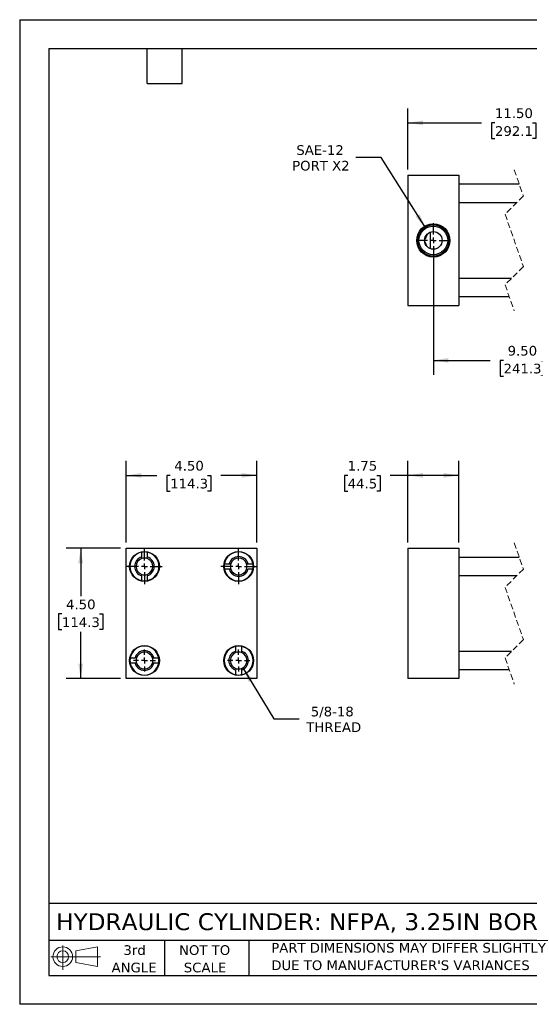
# Model space of a CAD drawing. Header units: inches. Extents: x 0 to 44, y 0 to 34.
# Tile 1 of 3: x 0 to 17.6, y 0 to 34. Entities that reach past the tile are written whole.
import ezdxf

# ---------------------------------------------------------------- set-up
doc = ezdxf.new("R2010")
doc.units = ezdxf.units.IN
doc.header["$LTSCALE"] = 4
doc.header["$MEASUREMENT"] = 0
for name, pattern in [('SLD-Center', [0.75, 0.6, -0.05, 0.05, -0.05]), ('SLD-Dashed', [0.075, 0.05, -0.025]), ('SLD-Solid', [0])]:
    doc.linetypes.add(name, pattern=pattern)
doc.layers.add('CENTER', color=40, linetype='SLD-Center')
doc.layers.add('SLD-DEFPOINTS', color=7, linetype='Continuous')
doc.layers.add('DIMENSIONS', color=140, linetype='SLD-Solid', lineweight=25)
doc.layers.add('TEXT', color=140, linetype='SLD-Solid', lineweight=25)
doc.styles.add('SLDTEXTSTYLE0', font='VERDANA.TTF')
doc.dimstyles.new('SLDDIMSTYLE0', dxfattribs={"dimtxt": 0.339844, "dimasz": 0.52, "dimexe": 0, "dimexo": 0.0625, "dimgap": 0.084961, "dimtad": 0, "dimtih": 1, "dimtoh": 1, "dimrnd": 1e-09, "dimzin": 12, "dimdsep": 46, "dimtxsty": 'SLDTEXTSTYLE0', "dimsah": 1, "dimcen": 0.09, "dimadec": 0, "dimazin": 3, "dimtfac": 1, "dimtofl": 0, "dimtmove": 0, "dimatfit": 3, "dimfxl": 0, "dimfrac": 2, "dimtolj": 1, "dimtzin": 12, "dimarcsym": 0})
doc.dimstyles.new('SLDDIMSTYLE3', dxfattribs={"dimtxt": 0.339844, "dimasz": 0.52, "dimexe": 0, "dimexo": 0.0625, "dimgap": 0.084961, "dimtad": 0, "dimtih": 1, "dimtoh": 1, "dimrnd": 1e-09, "dimzin": 4, "dimdsep": 46, "dimtxsty": 'SLDTEXTSTYLE0', "dimsah": 1, "dimcen": 0.09, "dimadec": 0, "dimazin": 1, "dimtfac": 1, "dimtofl": 0, "dimtmove": 0, "dimatfit": 3, "dimfxl": 0, "dimfrac": 2, "dimtolj": 1, "dimtzin": 12, "dimarcsym": 0})
doc.dimstyles.new('SLDDIMSTYLE4', dxfattribs={"dimtxt": 0.339844, "dimasz": 0.52, "dimexe": 0, "dimexo": 0.0625, "dimgap": 0.084961, "dimtad": 0, "dimtih": 1, "dimtoh": 1, "dimrnd": 1e-09, "dimzin": 12, "dimdsep": 46, "dimtxsty": 'SLDTEXTSTYLE0', "dimsah": 1, "dimcen": 0, "dimadec": 0, "dimazin": 3, "dimtfac": 1, "dimtofl": 0, "dimtmove": 0, "dimatfit": 3, "dimfxl": 0, "dimfrac": 2, "dimtolj": 1, "dimtzin": 12, "dimarcsym": 0})
doc.dimstyles.new('SLDDIMSTYLE5', dxfattribs={"dimtxt": 0.339844, "dimasz": 0.52, "dimexe": 0, "dimexo": 0.0625, "dimgap": 0.084961, "dimtad": 0, "dimtih": 1, "dimtoh": 1, "dimrnd": 1e-09, "dimzin": 12, "dimdsep": 46, "dimtxsty": 'SLDTEXTSTYLE0', "dimsah": 1, "dimcen": 0, "dimadec": 0, "dimazin": 3, "dimtfac": 1, "dimtofl": 0, "dimtmove": 0, "dimatfit": 3, "dimfxl": 0, "dimfrac": 2, "dimtolj": 1, "dimtzin": 12, "dimarcsym": 0})

# ---------------------------------------------------------------- blocks, each defined once
blk = doc.blocks.new('Block11')
at = {"color": 7, "linetype": 'SLD-Solid', "lineweight": 18}
for p, q in [((0.408, 0.836), (0.408, 0)), ((0.863, 0.656), (1.602, 0.792)), ((1.602, 0.792), (1.602, 0.115)), ((0, 0.454), (1.712, 0.454)), ((0.863, 0.251), (0.863, 0.656)), ((0.863, 0.251), (1.602, 0.115))]:
    blk.add_line(p, q, dxfattribs=at)
for radius in [0.339, 0.202]:
    blk.add_circle((0.408, 0.454), radius, dxfattribs=at)
blk = doc.blocks.new('Block12')
at = {"layer": 'SLD-DEFPOINTS'}
blk.add_blockref('Block11', (0, 0), dxfattribs=at)
blk = doc.blocks.new('SW_NOTE_0_3')
at = {"layer": 'TEXT', "color": 0, "char_height": 0.33333, "attachment_point": 1, "style": 'SLDTEXTSTYLE0'}
for s, insert in [('PART DIMENSIONS MAY DIFFER SLIGHTLY ', (0, 0.423)), ("DUE TO MANUFACTURER'S VARIANCES", (0, -0.179))]:
    blk.add_mtext(s, dxfattribs=dict(at, insert=insert))
blk = doc.blocks.new('SW_NOTE_0_4')
at = {"layer": 'TEXT', "color": 0, "char_height": 0.3333, "attachment_point": 2, "style": 'SLDTEXTSTYLE0'}
for s, insert in [('NOT TO', (0.828, 0.423)), ('SCALE', (0.843, -0.179))]:
    blk.add_mtext(s, dxfattribs=dict(at, insert=insert))
blk = doc.blocks.new('SW_NOTE_0_5')
at = {"layer": 'TEXT', "color": 0, "char_height": 0.3333, "attachment_point": 2, "style": 'SLDTEXTSTYLE0'}
for s, insert in [('3rd', (0.365, 0.423)), ('ANGLE', (0.349, -0.179))]:
    blk.add_mtext(s, dxfattribs=dict(at, insert=insert))
blk = doc.blocks.new('_D')
at = {"layer": 'DIMENSIONS'}
for p, q in [((13.396, 15.946), (13.396, 18.765)), ((15.146, 15.946), (15.146, 18.765)), ((11.316, 18.265), (11.202, 18.265)), ((11.202, 18.265), (11.202, 17.725)), ((12.326, 18.265), (12.44, 18.265)), ((12.44, 18.265), (12.44, 17.725)), ((13.396, 18.265), (12.786, 18.265)), ((15.146, 18.265), (13.396, 18.265)), ((11.202, 17.725), (11.316, 17.725)), ((12.44, 17.725), (12.326, 17.725))]:
    blk.add_line(p, q, dxfattribs=at)
for points in [[(13.396, 18.265), (13.916, 18.185), (13.916, 18.345)], [(15.146, 18.265), (14.626, 18.345), (14.626, 18.185)]]:
    blk.add_solid(points, dxfattribs=at)
at = {"layer": 'DIMENSIONS', "char_height": 0.3333, "attachment_point": 1, "style": 'SLDTEXTSTYLE0'}
for s, insert in [('1.75', (11.316, 18.765)), ('44.5', (11.316, 18.148))]:
    blk.add_mtext(s, dxfattribs=dict(at, insert=insert))
blk = doc.blocks.new('_D_8')
at = {"layer": 'DIMENSIONS'}
for p, q in [((3.479, 15.746), (1.604, 15.746)), ((2.104, 15.746), (2.104, 14.095)), ((1.458, 13.479), (1.344, 13.479)), ((1.344, 13.479), (1.344, 12.939)), ((2.75, 13.479), (2.864, 13.479)), ((2.864, 13.479), (2.864, 12.939)), ((1.344, 12.939), (1.458, 12.939)), ((2.864, 12.939), (2.75, 12.939)), ((2.104, 11.246), (2.104, 12.863)), ((3.479, 11.246), (1.604, 11.246))]:
    blk.add_line(p, q, dxfattribs=at)
for points in [[(2.104, 15.746), (2.024, 15.226), (2.184, 15.226)], [(2.104, 11.246), (2.184, 11.766), (2.024, 11.766)]]:
    blk.add_solid(points, dxfattribs=at)
at = {"layer": 'DIMENSIONS', "char_height": 0.3333, "attachment_point": 1, "style": 'SLDTEXTSTYLE0'}
for s, insert in [('4.50', (1.599, 13.978)), ('114.3', (1.458, 13.362))]:
    blk.add_mtext(s, dxfattribs=dict(at, insert=insert))
blk = doc.blocks.new('_D_9')
at = {"layer": 'DIMENSIONS'}
for p, q in [((3.679, 15.946), (3.679, 18.765)), ((8.179, 15.946), (8.179, 18.765)), ((3.679, 18.265), (4.732, 18.265)), ((5.192, 18.265), (5.078, 18.265)), ((5.078, 18.265), (5.078, 17.725)), ((6.485, 18.265), (6.599, 18.265)), ((6.599, 18.265), (6.599, 17.725)), ((8.179, 18.265), (6.945, 18.265)), ((5.078, 17.725), (5.192, 17.725)), ((6.599, 17.725), (6.485, 17.725))]:
    blk.add_line(p, q, dxfattribs=at)
for points in [[(3.679, 18.265), (4.199, 18.185), (4.199, 18.345)], [(8.179, 18.265), (7.659, 18.345), (7.659, 18.185)]]:
    blk.add_solid(points, dxfattribs=at)
at = {"layer": 'DIMENSIONS', "char_height": 0.3333, "attachment_point": 1, "style": 'SLDTEXTSTYLE0'}
for s, insert in [('4.50', (5.334, 18.765)), ('114.3', (5.192, 18.148))]:
    blk.add_mtext(s, dxfattribs=dict(at, insert=insert))
blk = doc.blocks.new('_D_10')
at = {"layer": 'DIMENSIONS'}
for p, q in [((7.702, 11.623), (8.763, 9.853)), ((8.763, 9.853), (9.638, 9.853))]:
    blk.add_line(p, q, dxfattribs=at)
blk.add_solid([(7.702, 11.623), (7.901, 11.135), (8.038, 11.218)], dxfattribs=at)
at = {"layer": 'DIMENSIONS', "char_height": 0.3333, "attachment_point": 1, "style": 'SLDTEXTSTYLE0'}
for s, insert in [('5/8-18', (10.043, 10.276)), ('THREAD', (9.888, 9.736))]:
    blk.add_mtext(s, dxfattribs=dict(at, insert=insert))
blk = doc.blocks.new('SW_CENTERMARKSYMBOL_0')
at = {"layer": 'CENTER', "color": 0}
for p, q in [((0, 0.2), (0, 0.38125)), ((-0.2, 0), (-0.38125, 0)), ((0, 0), (-0.1, 0)), ((0, 0), (0, 0.1)), ((0, 0), (0, -0.1)), ((0, 0), (0.1, 0)), ((0.2, 0), (0.38125, 0)), ((0, -0.2), (0, -0.38125))]:
    blk.add_line(p, q, dxfattribs=at)
blk = doc.blocks.new('SW_CENTERMARKSYMBOL_1')
at = {"layer": 'CENTER', "color": 0}
for p, q in [((0, 0.2), (0, 0.38125)), ((-0.2, 0), (-0.38125, 0)), ((0, 0), (-0.1, 0)), ((0, 0), (0, 0.1)), ((0, 0), (0, -0.1)), ((0, 0), (0.1, 0)), ((0.2, 0), (0.38125, 0)), ((0, -0.2), (0, -0.38125))]:
    blk.add_line(p, q, dxfattribs=at)
blk = doc.blocks.new('SW_CENTERMARKSYMBOL_2')
at = {"layer": 'CENTER', "color": 0}
for p, q in [((0, 0.2), (0, 0.615)), ((-0.2, 0), (-0.615, 0)), ((0, 0), (-0.1, 0)), ((0, 0), (0, 0.1)), ((0, 0), (0, -0.1)), ((0, 0), (0.1, 0)), ((0.2, 0), (0.615, 0)), ((0, -0.2), (0, -0.615))]:
    blk.add_line(p, q, dxfattribs=at)
blk = doc.blocks.new('SW_CENTERMARKSYMBOL_3')
at = {"layer": 'CENTER', "color": 0}
for p, q in [((0, 0.2), (0, 0.615)), ((-0.2, 0), (-0.615, 0)), ((0, 0), (-0.1, 0)), ((0, 0), (0, 0.1)), ((0, 0), (0, -0.1)), ((0, 0), (0.1, 0)), ((0.2, 0), (0.615, 0)), ((0, -0.2), (0, -0.615))]:
    blk.add_line(p, q, dxfattribs=at)
blk = doc.blocks.new('_D_11')
at = {"layer": 'DIMENSIONS'}
for p, q in [((12.469, 29.243), (11.594, 29.243)), ((14.007, 26.798), (12.469, 29.243))]:
    blk.add_line(p, q, dxfattribs=at)
blk.add_solid([(14.007, 26.798), (13.798, 27.281), (13.662, 27.196)], dxfattribs=at)
at = {"layer": 'DIMENSIONS', "char_height": 0.3333, "attachment_point": 1, "style": 'SLDTEXTSTYLE0'}
for s, insert in [('SAE-12', (9.544, 29.666)), ('PORT X2', (9.4, 29.126))]:
    blk.add_mtext(s, dxfattribs=dict(at, insert=insert))
blk = doc.blocks.new('_D_12')
at = {"layer": 'DIMENSIONS'}
for p, q in [((14.271, 26.179), (14.271, 21.737)), ((20.252, 26.179), (20.252, 21.737)), ((18.903, 22.459), (18.792, 22.237)), ((19.125, 22.014), (18.903, 22.459)), ((14.271, 22.237), (16.232, 22.237)), ((16.693, 22.237), (16.579, 22.237)), ((16.579, 22.237), (16.579, 21.696)), ((17.985, 22.237), (18.099, 22.237)), ((18.099, 22.237), (18.099, 21.696)), ((18.792, 22.237), (18.446, 22.237)), ((19.236, 22.237), (19.125, 22.014)), ((20.252, 22.237), (19.236, 22.237)), ((16.579, 21.696), (16.693, 21.696)), ((18.099, 21.696), (17.985, 21.696))]:
    blk.add_line(p, q, dxfattribs=at)
for points in [[(14.271, 22.237), (14.791, 22.157), (14.791, 22.317)], [(20.252, 22.237), (19.732, 22.317), (19.732, 22.157)]]:
    blk.add_solid(points, dxfattribs=at)
at = {"layer": 'DIMENSIONS', "char_height": 0.3333, "attachment_point": 1, "style": 'SLDTEXTSTYLE0'}
for s, insert in [('9.50', (16.834, 22.736)), ('241.3', (16.693, 22.12))]:
    blk.add_mtext(s, dxfattribs=dict(at, insert=insert))
blk = doc.blocks.new('_D_14')
at = {"layer": 'DIMENSIONS'}
for p, q in [((13.396, 28.829), (13.396, 30.938)), ((19.321, 30.661), (19.099, 30.216)), ((19.432, 30.438), (19.321, 30.661)), ((21.377, 28.829), (21.377, 30.938)), ((13.396, 30.438), (15.936, 30.438)), ((16.397, 30.438), (16.283, 30.438)), ((16.283, 30.438), (16.283, 29.898)), ((17.69, 30.438), (17.804, 30.438)), ((17.804, 30.438), (17.804, 29.898)), ((18.988, 30.438), (18.15, 30.438)), ((19.099, 30.216), (18.988, 30.438)), ((21.377, 30.438), (19.432, 30.438)), ((16.283, 29.898), (16.397, 29.898)), ((17.804, 29.898), (17.69, 29.898))]:
    blk.add_line(p, q, dxfattribs=at)
for points in [[(13.396, 30.438), (13.916, 30.358), (13.916, 30.518)], [(21.377, 30.438), (20.857, 30.518), (20.857, 30.358)]]:
    blk.add_solid(points, dxfattribs=at)
at = {"layer": 'DIMENSIONS', "char_height": 0.3333, "attachment_point": 1, "style": 'SLDTEXTSTYLE0'}
for s, insert in [('11.50', (16.397, 30.938)), ('292.1', (16.397, 30.322))]:
    blk.add_mtext(s, dxfattribs=dict(at, insert=insert))
blk = doc.blocks.new('SW_CENTERMARKSYMBOL_4')
at = {"layer": 'CENTER', "color": 0}
for p, q in [((0, 0.2), (0, 0.595)), ((-0.2, 0), (-0.595, 0)), ((0, 0), (-0.1, 0)), ((0, 0), (0, 0.1)), ((0, 0), (0, -0.1)), ((0, 0), (0.1, 0)), ((0.2, 0), (0.595, 0)), ((0, -0.2), (0, -0.595))]:
    blk.add_line(p, q, dxfattribs=at)

msp = doc.modelspace()

# ---------------------------------------------------------------- linework, layer by layer
at = {"color": 7, "linetype": 'SLD-Solid'}
for p, q in [((0, 34), (0, 0)), ((0, 34), (44, 34)), ((44, 0), (0, 0))]:
    msp.add_line(p, q, dxfattribs=at)
for p, q in [((13.396, 28.629), (13.396, 24.129)), ((13.396, 28.629), (15.146, 28.629)), ((15.146, 28.629), (15.146, 24.129)), ((17.237, 28.317), (15.146, 28.317)), ((15.146, 27.692), (17.156, 27.692)), ((14.177, 26.089), (14.177, 26.669)), ((16.969, 25.067), (15.146, 25.067)), ((15.146, 24.442), (16.888, 24.442)), ((13.396, 24.129), (15.146, 24.129)), ((3.679, 15.746), (8.179, 15.746)), ((3.679, 11.246), (3.679, 15.746)), ((8.179, 15.746), (8.179, 11.246)), ((13.396, 15.746), (13.396, 11.246)), ((13.396, 15.746), (15.146, 15.746)), ((15.146, 15.746), (15.146, 11.246)), ((4.21, 15.445), (4.21, 15.612)), ((4.398, 15.612), (4.398, 15.445)), ((17.237, 15.433), (15.146, 15.433)), ((7.063, 15.214), (7.23, 15.214)), ((7.23, 15.027), (7.063, 15.027)), ((7.878, 15.214), (8.045, 15.214)), ((8.045, 15.027), (7.878, 15.027)), ((4.21, 14.629), (4.21, 14.796)), ((4.398, 14.796), (4.398, 14.629)), ((15.146, 14.808), (17.156, 14.808)), ((7.46, 12.195), (7.46, 12.362)), ((7.648, 12.362), (7.648, 12.195)), ((3.813, 11.964), (3.98, 11.964)), ((4.628, 11.964), (4.795, 11.964)), ((16.969, 12.183), (15.146, 12.183)), ((3.98, 11.777), (3.813, 11.777)), ((4.795, 11.777), (4.628, 11.777)), ((8.179, 11.246), (3.679, 11.246)), ((7.46, 11.379), (7.46, 11.546)), ((7.648, 11.546), (7.648, 11.379)), ((15.146, 11.246), (13.396, 11.246)), ((15.146, 11.558), (16.888, 11.558))]:
    msp.add_line(p, q)
at = {"color": 7, "linetype": 'SLD-Dashed', "lineweight": 18}
for p, q in [((17.063, 28.817), (17.378, 27.913)), ((17.378, 27.913), (16.748, 27.283)), ((16.748, 27.283), (17.378, 25.475)), ((17.378, 25.475), (16.748, 24.845)), ((16.748, 24.845), (17.063, 23.942)), ((17.063, 15.933), (17.378, 15.029)), ((17.378, 15.029), (16.748, 14.399)), ((16.748, 14.399), (17.378, 12.592)), ((17.378, 12.592), (16.748, 11.962)), ((16.748, 11.962), (17.063, 11.058))]:
    msp.add_line(p, q, dxfattribs=at)
for centre, radius in [((14.271, 26.379), 0.574), ((14.271, 26.379), 0.539), ((14.271, 26.379), 0.495), ((14.271, 26.379), 0.305), ((4.304, 15.121), 0.515), ((7.554, 15.121), 0.515), ((4.304, 11.871), 0.515), ((7.554, 11.871), 0.515)]:
    msp.add_circle(centre, radius)
for centre, radius, start, end in [((4.304, 15.121), 0.5, 100.8069, 259.1931), ((4.304, 15.121), 0.338, 106.1276, 253.8724), ((4.304, 15.121), 0.289, 108.9255, 251.0745), ((4.304, 15.121), 0.5, 79.1931, 100.8069), ((4.304, 15.121), 0.289, 71.0745, 108.9255), ((4.304, 15.121), 0.5, 280.8069, 79.1931), ((4.304, 15.121), 0.338, 286.1276, 73.8724), ((4.304, 15.121), 0.289, 288.9255, 71.0745), ((7.554, 15.121), 0.5, 10.8069, 169.1931), ((7.554, 15.121), 0.338, 16.1276, 163.8724), ((7.554, 15.121), 0.289, 18.9255, 161.0745), ((7.554, 15.121), 0.5, 169.1931, 190.8069), ((7.554, 15.121), 0.5, 190.8069, 349.1931), ((7.554, 15.121), 0.338, 196.1276, 343.8724), ((7.554, 15.121), 0.289, 161.0745, 198.9255), ((7.554, 15.121), 0.289, 198.9255, 341.0745), ((7.554, 15.121), 0.289, 341.0745, 18.9255), ((7.554, 15.121), 0.5, 349.1931, 10.8069), ((4.304, 15.121), 0.289, 251.0745, 288.9255), ((4.304, 15.121), 0.5, 259.1931, 280.8069), ((4.304, 11.871), 0.5, 10.8069, 169.1931), ((7.554, 11.871), 0.5, 100.8069, 259.1931), ((7.554, 11.871), 0.5, 79.1931, 100.8069), ((7.554, 11.871), 0.5, 280.8069, 79.1931), ((4.304, 11.871), 0.5, 169.1931, 190.8069), ((4.304, 11.871), 0.338, 16.1276, 163.8724), ((4.304, 11.871), 0.289, 161.0745, 198.9255), ((4.304, 11.871), 0.289, 18.9255, 161.0745), ((4.304, 11.871), 0.289, 341.0745, 18.9255), ((4.304, 11.871), 0.5, 349.1931, 10.8069), ((7.554, 11.871), 0.338, 106.1276, 253.8724), ((7.554, 11.871), 0.289, 108.9255, 251.0745), ((7.554, 11.871), 0.289, 71.0745, 108.9255), ((7.554, 11.871), 0.338, 286.1276, 73.8724), ((7.554, 11.871), 0.289, 288.9255, 71.0745), ((4.304, 11.871), 0.5, 190.8069, 349.1931), ((4.304, 11.871), 0.338, 196.1276, 343.8724), ((4.304, 11.871), 0.289, 198.9255, 341.0745), ((7.554, 11.871), 0.289, 251.0745, 288.9255), ((7.554, 11.871), 0.5, 259.1931, 280.8069)]:
    msp.add_arc(centre, radius, start, end)
for points in [[(14.062, 26.601), (14.05, 26.575), (14.025, 26.522), (13.994, 26.454), (13.974, 26.412), (13.966, 26.397)], [(14.062, 26.157), (14.05, 26.183), (14.025, 26.236), (13.994, 26.304), (13.974, 26.346), (13.966, 26.362)]]:
    msp.add_open_spline(points, degree=3, knots=[0, 0, 0, 0, 0.379963, 0.775299, 1, 1, 1, 1])
for points in [[(4.21, 15.394), (4.21, 15.411), (4.21, 15.428), (4.21, 15.445)], [(4.398, 15.394), (4.398, 15.411), (4.398, 15.428), (4.398, 15.445)], [(7.23, 15.214), (7.246, 15.214), (7.263, 15.214), (7.28, 15.214)], [(7.28, 15.027), (7.263, 15.027), (7.246, 15.027), (7.23, 15.027)], [(7.827, 15.214), (7.844, 15.214), (7.861, 15.214), (7.878, 15.214)], [(7.827, 15.027), (7.844, 15.027), (7.861, 15.027), (7.878, 15.027)], [(4.21, 14.796), (4.21, 14.813), (4.21, 14.83), (4.21, 14.847)], [(4.398, 14.847), (4.398, 14.83), (4.398, 14.813), (4.398, 14.796)], [(4.03, 11.964), (4.013, 11.964), (3.996, 11.964), (3.98, 11.964)], [(4.577, 11.964), (4.594, 11.964), (4.611, 11.964), (4.628, 11.964)], [(7.46, 12.144), (7.46, 12.161), (7.46, 12.178), (7.46, 12.195)], [(7.648, 12.195), (7.648, 12.178), (7.648, 12.161), (7.648, 12.144)], [(4.03, 11.777), (4.013, 11.777), (3.996, 11.777), (3.98, 11.777)], [(4.628, 11.777), (4.611, 11.777), (4.594, 11.777), (4.577, 11.777)], [(7.46, 11.597), (7.46, 11.58), (7.46, 11.563), (7.46, 11.546)], [(7.648, 11.597), (7.648, 11.58), (7.648, 11.563), (7.648, 11.546)]]:
    msp.add_open_spline(points, degree=3)
at = {"layer": 'TEXT'}
for p, q in [((1, 33), (43, 33)), ((1, 33), (1, 1)), ((4.4, 31.8), (4.4, 33)), ((5.6, 31.8), (5.6, 33)), ((4.4, 31.8), (5.6, 31.8)), ((43, 3.484), (1, 3.484)), ((43, 2.2), (1, 2.2)), ((5, 2.2), (5, 1)), ((7.907, 2.2), (7.907, 1)), ((1, 1), (43, 1))]:
    msp.add_line(p, q, dxfattribs=at)

# ---------------------------------------------------------------- block references
at = {"layer": 'CENTER'}
for name, p in [('SW_CENTERMARKSYMBOL_4', (14.271, 26.379)), ('SW_CENTERMARKSYMBOL_3', (4.304, 15.121)), ('SW_CENTERMARKSYMBOL_2', (7.554, 15.121)), ('SW_CENTERMARKSYMBOL_1', (4.304, 11.871)), ('SW_CENTERMARKSYMBOL_0', (7.554, 11.871))]:
    msp.add_blockref(name, p, dxfattribs=at)
at = {"layer": 'SLD-DEFPOINTS'}
msp.add_blockref('Block12', (1.077, 1.19), dxfattribs=at)
at = {"layer": 'TEXT'}
for name, p in [('SW_NOTE_0_5', (3.598, 1.617)), ('SW_NOTE_0_4', (5.552, 1.617)), ('SW_NOTE_0_3', (8.68, 1.696))]:
    msp.add_blockref(name, p, dxfattribs=at)

# ---------------------------------------------------------------- texts
at = {"layer": 'TEXT', "insert": (1.254, 3.145), "char_height": 0.58333, "attachment_point": 1, "style": 'SLDTEXTSTYLE0'}
msp.add_mtext('HYDRAULIC CYLINDER: NFPA, 3.25IN BORE, 6IN STROKE', dxfattribs=at)

# ---------------------------------------------------------------- dimensions: what is measured, and where the dimension line sits
at = {"layer": 'DIMENSIONS'}
for base, p1, p2, text, picture, middle in [((21.377, 30.438), (13.396, 28.629), (21.377, 28.629), '11.50', '_D_14', (17.043, 30.438)), ((20.252, 22.237), (14.271, 26.379), (20.252, 26.379), '9.50', '_D_12', (17.339, 22.237))]:
    dim = msp.add_linear_dim(base=base, p1=p1, p2=p2, text=text, dimstyle='SLDDIMSTYLE3', dxfattribs=at)
    dim.commit()
    dim.dimension.update_dxf_attribs({"geometry": picture, "text_midpoint": middle, "dimtype": 160})
dim = msp.add_diameter_dim_2p(p1=(14.534, 25.96), p2=(14.007, 26.798), text='SAE-12\\PPORT X2', dimstyle='SLDDIMSTYLE5', override={"dimpost": '<>'}, dxfattribs=at)
dim.commit()
dim.dimension.update_dxf_attribs({"geometry": '_D_11', "text_midpoint": (10.372, 29.243), "dimtype": 163})
for base, p1, p2, dimstyle, picture, middle in [((8.179, 18.265), (3.679, 15.746), (8.179, 15.746), 'SLDDIMSTYLE3', '_D_9', (5.838, 18.265)), ((15.146, 18.265), (13.396, 15.746), (15.146, 15.746), 'SLDDIMSTYLE0', '_D', (11.821, 18.265))]:
    dim = msp.add_linear_dim(base=base, p1=p1, p2=p2, dimstyle=dimstyle, dxfattribs=at)
    dim.commit()
    dim.dimension.update_dxf_attribs({"geometry": picture, "text_midpoint": middle, "dimtype": 160})
dim = msp.add_linear_dim(base=(2.104, 15.746), p1=(3.679, 11.246), p2=(3.679, 15.746), angle=90, dimstyle='SLDDIMSTYLE3', dxfattribs=at)
dim.commit()
dim.dimension.update_dxf_attribs({"geometry": '_D_8', "text_midpoint": (2.104, 13.479), "dimtype": 160})
dim = msp.add_radius_dim(center=(7.554, 11.871), mpoint=(7.702, 11.623), text='5/8-18\\PTHREAD', dimstyle='SLDDIMSTYLE4', dxfattribs=at)
dim.commit()
dim.dimension.update_dxf_attribs({"geometry": '_D_10', "text_midpoint": (10.81, 9.853), "dimtype": 164})

doc.saveas('drawing.dxf')
